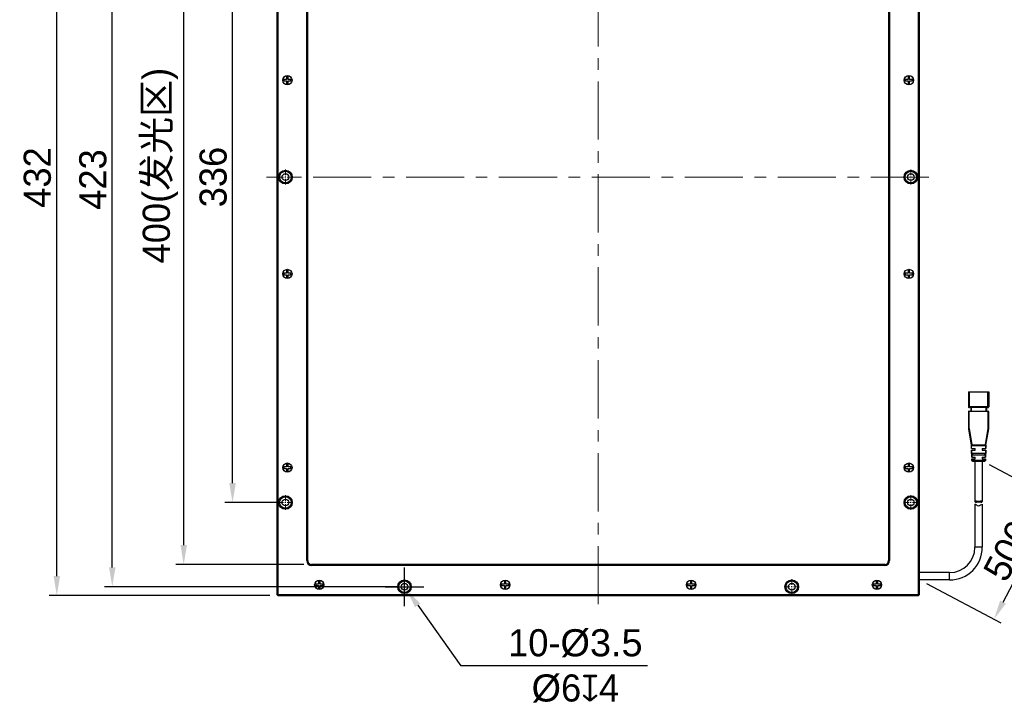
# Model space of a CAD drawing. Header units: inches. Extents: x 1109 to 1310, y -9256 to -9074.
# Tile 1 of 3: x 1109 to 1236, y -9251 to -9162. Entities that reach past the tile are written whole.
import ezdxf

# ---------------------------------------------------------------- set-up
doc = ezdxf.new("R2010")
doc.units = ezdxf.units.IN
doc.header["$LTSCALE"] = 3
doc.header["$MEASUREMENT"] = 0
doc.header["$PDSIZE"] = -5
doc.linetypes.add('CENTERX2', pattern=[4, 2.5, -0.5, 0.5, -0.5])
doc.layers.get('Defpoints').update_dxf_attribs({"lineweight": 18})
for name, color, linetype, lineweight in [('中心线', 1, 'CENTERX2', 20), ('标注', 3, 'Continuous', 25), ('粗实线', 7, 'Continuous', 30)]:
    doc.layers.add(name, color=color, linetype=linetype, lineweight=lineweight)
doc.styles.get("Standard").update_dxf_attribs({"font": '兰亭黑 GBK.TTF'})
doc.dimstyles.new('CST Standard', dxfattribs={"dimtxt": 3.5, "dimasz": 2.5, "dimexe": 1, "dimexo": 1, "dimgap": 0.6, "dimtad": 1, "dimtoh": 1, "dimdsep": 46, "dimtxsty": 'Standard', "dimcen": -2.5, "dimdle": 5, "dimadec": 1, "dimazin": 2, "dimtfac": 1, "dimtofl": 0, "dimtmove": 0, "dimatfit": 0, "dimfxl": 1, "dimtolj": 1, "dimarcsym": 0})

# ---------------------------------------------------------------- blocks, each defined once
blk = doc.blocks.new('*X0')
at = {"layer": 'Defpoints', "color": 0}
for p in [(1130.21, -9132.62), (1146.72, -9132.62), (1146.72, -9232.62)]:
    blk.add_point(p, dxfattribs=at)
at = {"layer": '标注', "color": 0, "linetype": 'Continuous', "lineweight": -2, "ltscale": 3}
for p, q in [((1145.72, -9132.62), (1129.21, -9132.62)), ((1145.72, -9232.62), (1129.21, -9232.62))]:
    blk.add_line(p, q, dxfattribs=at)
at = {"layer": '标注', "color": 9, "linetype": 'Continuous', "lineweight": -2, "ltscale": 3}
blk.add_line((1130.21, -9230.12), (1130.21, -9135.12), dxfattribs=at)
at = {"layer": '标注', "color": 9}
for points in [[(1130.63, -9135.12), (1129.8, -9135.12), (1130.21, -9132.62)], [(1129.8, -9230.12), (1130.63, -9230.12), (1130.21, -9232.62)]]:
    blk.add_solid(points, dxfattribs=at)
at = {"layer": '标注', "color": 7, "ltscale": 3, "insert": (1127.2, -9181.14), "char_height": 3.5, "attachment_point": 5, "rotation": 90}
blk.add_mtext('\\A1;400(发光区)', dxfattribs=at)
blk = doc.blocks.new('*X2')
at = {"layer": 'Defpoints', "color": 0}
for p in [(1136.52, -9140.62), (1143.35, -9140.62), (1143.35, -9224.62)]:
    blk.add_point(p, dxfattribs=at)
at = {"layer": '标注', "color": 0, "linetype": 'Continuous', "lineweight": -2, "ltscale": 3}
for p, q in [((1142.35, -9140.62), (1135.52, -9140.62)), ((1142.35, -9224.62), (1135.52, -9224.62))]:
    blk.add_line(p, q, dxfattribs=at)
at = {"layer": '标注', "color": 9, "linetype": 'Continuous', "lineweight": -2, "ltscale": 3}
blk.add_line((1136.52, -9222.12), (1136.52, -9143.12), dxfattribs=at)
at = {"layer": '标注', "color": 9}
for points in [[(1136.94, -9143.12), (1136.1, -9143.12), (1136.52, -9140.62)], [(1136.1, -9222.12), (1136.94, -9222.12), (1136.52, -9224.62)]]:
    blk.add_solid(points, dxfattribs=at)
at = {"layer": '标注', "color": 7, "ltscale": 3, "insert": (1134.03, -9182.62), "char_height": 3.5, "attachment_point": 5, "rotation": 90}
blk.add_mtext('\\A1;336', dxfattribs=at)
blk = doc.blocks.new('*X3')
at = {"layer": 'Defpoints', "color": 0}
for p in [(1113.83, -9128.62), (1142.35, -9128.62), (1142.35, -9236.62)]:
    blk.add_point(p, dxfattribs=at)
at = {"layer": '标注', "color": 0, "linetype": 'Continuous', "lineweight": -2, "ltscale": 3}
for p, q in [((1141.35, -9128.62), (1112.83, -9128.62)), ((1141.35, -9236.62), (1112.83, -9236.62))]:
    blk.add_line(p, q, dxfattribs=at)
at = {"layer": '标注', "color": 9, "linetype": 'Continuous', "lineweight": -2, "ltscale": 3}
blk.add_line((1113.83, -9234.12), (1113.83, -9131.12), dxfattribs=at)
at = {"layer": '标注', "color": 9}
for points in [[(1114.25, -9131.12), (1113.41, -9131.12), (1113.83, -9128.62)], [(1113.41, -9234.12), (1114.25, -9234.12), (1113.83, -9236.62)]]:
    blk.add_solid(points, dxfattribs=at)
at = {"layer": '标注', "color": 7, "ltscale": 3, "insert": (1111.33, -9182.68), "char_height": 3.5, "attachment_point": 5, "rotation": 90}
blk.add_mtext('\\A1;432', dxfattribs=at)
blk = doc.blocks.new('*X12')
at = {"layer": 'Defpoints', "color": 0}
for p in [(1158.47, -9235.14), (1158.98, -9235.86)]:
    blk.add_point(p, dxfattribs=at)
at = {"layer": '标注', "color": 0, "linetype": 'Continuous', "ltscale": 3}
for p, q in [((1158.72, -9238), (1158.72, -9233)), ((1156.22, -9235.5), (1161.22, -9235.5))]:
    blk.add_line(p, q, dxfattribs=at)
at = {"layer": '标注', "color": 9, "linetype": 'Continuous', "lineweight": -2, "ltscale": 3}
for p in [(1160.43, -9237.89), (1190.08, -9245.71)]:
    blk.add_line(p, (1166, -9245.71), dxfattribs=at)
at = {"layer": '标注', "color": 9}
blk.add_solid([(1160.77, -9237.65), (1160.09, -9238.13), (1158.98, -9235.86)], dxfattribs=at)
at = {"layer": '标注', "color": 7, "ltscale": 3, "insert": (1180.78, -9245.71), "char_height": 3.5, "attachment_point": 5}
blk.add_mtext('\\A1;10-{\\A1;\\fArial|b0|i0|c134|p34;%%C3.5\\P%%C\\fFZLanTingHei-R-GBK|b0|i0|c134|p2;6\\fGDT|b1|i0|c0|p2;x\\fFZLanTingHei-R-GBK|b0|i0|c134|p2;4}', dxfattribs=at)
blk = doc.blocks.new('*X15')
at = {"layer": 'Defpoints', "color": 0}
for p in [(1120.99, -9129.75), (1158.72, -9129.75), (1158.72, -9235.5)]:
    blk.add_point(p, dxfattribs=at)
at = {"layer": '标注', "color": 0, "linetype": 'Continuous', "lineweight": -2, "ltscale": 3}
for p, q in [((1157.72, -9129.75), (1119.99, -9129.75)), ((1157.72, -9235.5), (1119.99, -9235.5))]:
    blk.add_line(p, q, dxfattribs=at)
at = {"layer": '标注', "color": 9, "linetype": 'Continuous', "lineweight": -2, "ltscale": 3}
blk.add_line((1120.99, -9233), (1120.99, -9132.25), dxfattribs=at)
at = {"layer": '标注', "color": 9}
for points in [[(1121.41, -9132.25), (1120.58, -9132.25), (1120.99, -9129.75)], [(1120.58, -9233), (1121.41, -9233), (1120.99, -9235.5)]]:
    blk.add_solid(points, dxfattribs=at)
at = {"layer": '标注', "color": 7, "ltscale": 3, "insert": (1118.5, -9182.94), "char_height": 3.5, "attachment_point": 5, "rotation": 90}
blk.add_mtext('\\A1;423', dxfattribs=at)
blk = doc.blocks.new('*X17')
at = {"layer": 'Defpoints', "color": 0}
for p in [(1233.32, -9219.27), (1242.93, -9224.34), (1225.22, -9234.62)]:
    blk.add_point(p, dxfattribs=at)
at = {"layer": '标注', "color": 0, "linetype": 'Continuous', "lineweight": -2, "ltscale": 3}
for p, q in [((1234.21, -9219.74), (1243.81, -9224.8)), ((1226.11, -9235.09), (1235.71, -9240.16))]:
    blk.add_line(p, q, dxfattribs=at)
at = {"layer": '标注', "color": 9, "linetype": 'Continuous', "lineweight": -2, "ltscale": 3}
blk.add_line((1236, -9237.48), (1241.76, -9226.55), dxfattribs=at)
at = {"layer": '标注', "color": 9}
for points in [[(1242.13, -9226.74), (1241.39, -9226.35), (1242.93, -9224.34)], [(1235.63, -9237.29), (1236.36, -9237.68), (1234.83, -9239.69)]]:
    blk.add_solid(points, dxfattribs=at)
at = {"layer": '标注', "color": 7, "ltscale": 3, "insert": (1236.68, -9230.85), "char_height": 3.5, "attachment_point": 5, "rotation": 62.1893}
blk.add_mtext('\\A1;500', dxfattribs=at)

msp = doc.modelspace()

# ---------------------------------------------------------------- linework, layer by layer
at = {"layer": '中心线', "color": 0}
for p, q in [((1183.7215, -9237.7664), (1183.7215, -9127.4961)), ((1226.4152, -9182.6249), (1140.8964, -9182.6249))]:
    msp.add_line(p, q, dxfattribs=at)
at = {"layer": '中心线', "color": 0, "ltscale": 0.1}
for p, q in [((1143.3465, -9183.5874), (1143.3465, -9181.6624)), ((1224.0965, -9183.5874), (1224.0965, -9181.6624)), ((1144.309, -9182.6249), (1142.384, -9182.6249)), ((1225.059, -9182.6249), (1223.134, -9182.6249)), ((1143.3465, -9225.5874), (1143.3465, -9223.6624)), ((1224.0965, -9225.5874), (1224.0965, -9223.6624)), ((1144.309, -9224.6249), (1142.384, -9224.6249)), ((1225.059, -9224.6249), (1223.134, -9224.6249)), ((1159.684, -9235.4999), (1157.759, -9235.4999)), ((1158.7215, -9236.4624), (1158.7215, -9234.5374)), ((1209.684, -9235.4999), (1207.759, -9235.4999)), ((1208.7215, -9236.4624), (1208.7215, -9234.5374))]:
    msp.add_line(p, q, dxfattribs=at)
at = {"layer": '粗实线', "color": 0}
for p, q in [((1142.2215, -9128.7499), (1142.2215, -9236.4999)), ((1142.3465, -9128.7499), (1142.3465, -9236.4999)), ((1225.0965, -9236.4999), (1225.0965, -9128.7499)), ((1225.2215, -9236.4999), (1225.2215, -9128.7499)), ((1146.0965, -9232.1249), (1146.0965, -9133.1249)), ((1146.2215, -9232.1249), (1146.2215, -9133.1249)), ((1221.2215, -9133.1249), (1221.2215, -9232.1249)), ((1221.3465, -9133.1249), (1221.3465, -9232.1249)), ((1143.6893, -9169.6571), (1143.5037, -9169.6571)), ((1143.5037, -9169.6571), (1143.5037, -9170.0321)), ((1143.6893, -9170.0321), (1143.6893, -9169.6571)), ((1223.7537, -9169.6571), (1223.7537, -9170.0321)), ((1223.9393, -9169.6571), (1223.7537, -9169.6571)), ((1223.9393, -9170.0321), (1223.9393, -9169.6571)), ((1143.5037, -9170.0321), (1143.1287, -9170.0321)), ((1143.1287, -9170.0321), (1143.1287, -9170.2176)), ((1143.1287, -9170.2176), (1143.5037, -9170.2176)), ((1143.5037, -9170.2176), (1143.5037, -9170.5926)), ((1143.5037, -9170.5926), (1143.6893, -9170.5926)), ((1144.0643, -9170.0321), (1143.6893, -9170.0321)), ((1143.6893, -9170.2176), (1144.0643, -9170.2176)), ((1143.6893, -9170.5926), (1143.6893, -9170.2176)), ((1144.0643, -9170.2176), (1144.0643, -9170.0321)), ((1223.3787, -9170.0321), (1223.3787, -9170.2176)), ((1223.7537, -9170.0321), (1223.3787, -9170.0321)), ((1223.3787, -9170.2176), (1223.7537, -9170.2176)), ((1223.7537, -9170.2176), (1223.7537, -9170.5926)), ((1223.7537, -9170.5926), (1223.9393, -9170.5926)), ((1224.3143, -9170.0321), (1223.9393, -9170.0321)), ((1223.9393, -9170.5926), (1223.9393, -9170.2176)), ((1223.9393, -9170.2176), (1224.3143, -9170.2176)), ((1224.3143, -9170.2176), (1224.3143, -9170.0321)), ((1143.5037, -9195.0321), (1143.1287, -9195.0321)), ((1143.1287, -9195.0321), (1143.1287, -9195.2176)), ((1143.6893, -9194.6571), (1143.5037, -9194.6571)), ((1143.5037, -9194.6571), (1143.5037, -9195.0321)), ((1143.6893, -9195.0321), (1143.6893, -9194.6571)), ((1144.0643, -9195.0321), (1143.6893, -9195.0321)), ((1144.0643, -9195.2176), (1144.0643, -9195.0321)), ((1223.3787, -9195.0321), (1223.3787, -9195.2176)), ((1223.7537, -9195.0321), (1223.3787, -9195.0321)), ((1223.7537, -9194.6571), (1223.7537, -9195.0321)), ((1223.9393, -9194.6571), (1223.7537, -9194.6571)), ((1223.9393, -9195.0321), (1223.9393, -9194.6571)), ((1224.3143, -9195.0321), (1223.9393, -9195.0321)), ((1224.3143, -9195.2176), (1224.3143, -9195.0321)), ((1143.1287, -9195.2176), (1143.5037, -9195.2176)), ((1143.5037, -9195.2176), (1143.5037, -9195.5926)), ((1143.5037, -9195.5926), (1143.6893, -9195.5926)), ((1143.6893, -9195.2176), (1144.0643, -9195.2176)), ((1143.6893, -9195.5926), (1143.6893, -9195.2176)), ((1223.3787, -9195.2176), (1223.7537, -9195.2176)), ((1223.7537, -9195.2176), (1223.7537, -9195.5926)), ((1223.7537, -9195.5926), (1223.9393, -9195.5926)), ((1223.9393, -9195.5926), (1223.9393, -9195.2176)), ((1223.9393, -9195.2176), (1224.3143, -9195.2176)), ((1231.534, -9210.3183), (1231.659, -9210.3182)), ((1231.534, -9210.3183), (1231.534, -9212.2933)), ((1231.659, -9212.3433), (1231.659, -9210.3182)), ((1231.659, -9210.3182), (1234.034, -9210.3182)), ((1234.034, -9212.3433), (1234.034, -9210.3182)), ((1234.034, -9210.3182), (1234.159, -9210.3183)), ((1234.159, -9210.3183), (1234.159, -9212.2933)), ((1231.659, -9212.2932), (1231.534, -9212.2933)), ((1231.584, -9212.3433), (1231.584, -9212.3439)), ((1231.606, -9212.3433), (1231.584, -9212.3433)), ((1231.584, -9212.3439), (1231.659, -9212.3439)), ((1231.609, -9212.8432), (1231.584, -9212.8432)), ((1231.659, -9212.3433), (1231.606, -9212.3433)), ((1231.609, -9215.0868), (1231.609, -9212.8432)), ((1231.609, -9212.8432), (1234.0981, -9212.8432)), ((1234.034, -9212.2932), (1231.659, -9212.2932)), ((1234.109, -9212.3433), (1231.659, -9212.3433)), ((1231.8465, -9212.3434), (1231.8465, -9212.8434)), ((1231.8965, -9212.3434), (1231.8965, -9212.8434)), ((1233.7965, -9212.3434), (1233.7965, -9212.8434)), ((1233.8465, -9212.3434), (1233.8465, -9212.8434)), ((1234.159, -9212.2933), (1234.034, -9212.2932)), ((1234.034, -9212.3439), (1234.109, -9212.3439)), ((1234.084, -9215.0868), (1234.084, -9212.8432)), ((1234.0981, -9212.8432), (1234.109, -9212.8432)), ((1234.109, -9212.3439), (1234.109, -9212.3433)), ((1231.534, -9212.8932), (1231.534, -9215.0868)), ((1231.609, -9212.8932), (1231.534, -9212.8932)), ((1234.084, -9212.8932), (1231.609, -9212.8932)), ((1234.159, -9212.8932), (1234.084, -9212.8932)), ((1234.159, -9215.0868), (1234.159, -9212.8932)), ((1231.556, -9215.0868), (1231.534, -9215.0868)), ((1231.5351, -9215.0996), (1231.609, -9215.0868)), ((1231.5351, -9215.0996), (1231.8983, -9217.206)), ((1231.609, -9215.0868), (1231.556, -9215.0868)), ((1231.609, -9215.0868), (1231.9722, -9217.1932)), ((1233.7208, -9217.1932), (1234.084, -9215.0868)), ((1233.7947, -9217.206), (1234.1579, -9215.0996)), ((1234.159, -9215.0868), (1234.084, -9215.0868)), ((1234.084, -9215.0868), (1234.1579, -9215.0996)), ((1231.9722, -9217.1932), (1231.8983, -9217.206)), ((1231.9215, -9217.6686), (1231.9079, -9217.2322)), ((1231.9215, -9217.6686), (1231.9079, -9217.2322)), ((1231.9215, -9217.6686), (1232.409, -9217.6683)), ((1231.9278, -9217.8686), (1232.409, -9217.8683)), ((1231.9278, -9217.8686), (1231.9559, -9218.7686)), ((1231.9559, -9218.7686), (1231.9278, -9217.8686)), ((1231.9722, -9217.2682), (1231.9722, -9217.1932)), ((1231.9722, -9217.1932), (1233.7208, -9217.1932)), ((1231.9722, -9217.2682), (1233.7208, -9217.2682)), ((1232.409, -9217.8683), (1232.409, -9217.6683)), ((1233.284, -9217.6683), (1233.284, -9217.8683)), ((1233.284, -9217.6683), (1233.7715, -9217.6686)), ((1233.284, -9217.8683), (1233.7653, -9217.8686)), ((1233.7208, -9217.1932), (1233.7208, -9217.2682)), ((1233.7947, -9217.206), (1233.7208, -9217.1932)), ((1233.7653, -9217.8686), (1233.7371, -9218.7686)), ((1233.7371, -9218.7686), (1233.7653, -9217.8686)), ((1233.7852, -9217.2322), (1233.7715, -9217.6686)), ((1233.7715, -9217.6686), (1233.7852, -9217.2322)), ((1231.9559, -9218.7686), (1232.409, -9218.7683)), ((1231.9621, -9218.9685), (1232.409, -9218.9682)), ((1231.9621, -9218.9685), (1231.9692, -9219.1959)), ((1231.9692, -9219.1959), (1231.9621, -9218.9685)), ((1233.7238, -9219.1959), (1231.9692, -9219.1959)), ((1232.0529, -9218.2684), (1233.6402, -9218.2684)), ((1232.0529, -9218.2684), (1232.06, -9218.4684)), ((1232.06, -9218.4684), (1233.633, -9218.4684)), ((1232.409, -9218.9682), (1232.409, -9218.7683)), ((1233.284, -9218.7683), (1233.284, -9218.9682)), ((1233.284, -9218.7683), (1233.7371, -9218.7686)), ((1233.284, -9218.9682), (1233.7309, -9218.9685)), ((1233.633, -9218.4684), (1233.6402, -9218.2684)), ((1233.7309, -9218.9685), (1233.7238, -9219.1959)), ((1233.7238, -9219.1959), (1233.7309, -9218.9685)), ((1143.5037, -9220.0321), (1143.1287, -9220.0321)), ((1143.1287, -9220.0321), (1143.1287, -9220.2176)), ((1143.1287, -9220.2176), (1143.5037, -9220.2176)), ((1143.6893, -9219.6571), (1143.5037, -9219.6571)), ((1143.5037, -9219.6571), (1143.5037, -9220.0321)), ((1143.5037, -9220.2176), (1143.5037, -9220.5926)), ((1143.6893, -9220.0321), (1143.6893, -9219.6571)), ((1144.0643, -9220.0321), (1143.6893, -9220.0321)), ((1143.6893, -9220.2176), (1144.0643, -9220.2176)), ((1143.6893, -9220.5926), (1143.6893, -9220.2176)), ((1144.0643, -9220.2176), (1144.0643, -9220.0321)), ((1223.7537, -9220.0321), (1223.3787, -9220.0321)), ((1223.3787, -9220.0321), (1223.3787, -9220.2176)), ((1223.3787, -9220.2176), (1223.7537, -9220.2176)), ((1223.9393, -9219.6571), (1223.7537, -9219.6571)), ((1223.7537, -9219.6571), (1223.7537, -9220.0321)), ((1223.7537, -9220.2176), (1223.7537, -9220.5926)), ((1223.9393, -9220.0321), (1223.9393, -9219.6571)), ((1224.3143, -9220.0321), (1223.9393, -9220.0321)), ((1223.9393, -9220.2176), (1224.3143, -9220.2176)), ((1223.9393, -9220.5926), (1223.9393, -9220.2176)), ((1224.3143, -9220.2176), (1224.3143, -9220.0321)), ((1232.0442, -9219.2686), (1232.0617, -9219.2685)), ((1232.3715, -9219.2688), (1232.0442, -9219.2686)), ((1232.0617, -9219.2685), (1232.3715, -9219.2684)), ((1232.3715, -9219.2684), (1233.3215, -9219.2684)), ((1232.3715, -9219.2686), (1232.3715, -9224.4727)), ((1232.3715, -9219.2686), (1232.3715, -9224.4727)), ((1233.3215, -9219.2684), (1233.6314, -9219.2685)), ((1233.3215, -9219.2686), (1233.3215, -9224.4727)), ((1233.3215, -9219.2686), (1233.3215, -9224.4727)), ((1233.6488, -9219.2686), (1233.3215, -9219.2688)), ((1233.6314, -9219.2685), (1233.6488, -9219.2686)), ((1143.5037, -9220.5926), (1143.6893, -9220.5926)), ((1223.7537, -9220.5926), (1223.9393, -9220.5926)), ((1232.3715, -9224.8524), (1232.3715, -9230.3999)), ((1232.3984, -9224.5376), (1233.2946, -9224.5376)), ((1233.1349, -9224.5937), (1232.5581, -9224.5937)), ((1233.3215, -9224.8524), (1233.3215, -9230.3999)), ((1233.3215, -9230.3999), (1232.3715, -9230.3999)), ((1146.0965, -9232.1249), (1146.2215, -9232.1249)), ((1220.7215, -9232.6249), (1146.7215, -9232.6249)), ((1146.7215, -9232.7499), (1146.7215, -9232.6249)), ((1220.7215, -9232.7499), (1146.7215, -9232.7499)), ((1220.7215, -9232.7499), (1220.7215, -9232.6249)), ((1221.3465, -9232.1249), (1221.2215, -9232.1249)), ((1229.0965, -9233.6749), (1225.2215, -9233.6749)), ((1229.0965, -9234.6249), (1229.0965, -9233.6749)), ((1147.6287, -9235.1571), (1147.2537, -9235.1571)), ((1147.2537, -9235.1571), (1147.2537, -9235.3426)), ((1147.2537, -9235.3426), (1147.6287, -9235.3426)), ((1147.8143, -9234.7821), (1147.6287, -9234.7821)), ((1147.6287, -9234.7821), (1147.6287, -9235.1571)), ((1147.6287, -9235.3426), (1147.6287, -9235.7176)), ((1147.6287, -9235.7176), (1147.8143, -9235.7176)), ((1147.8143, -9235.1571), (1147.8143, -9234.7821)), ((1148.1893, -9235.1571), (1147.8143, -9235.1571)), ((1147.8143, -9235.3426), (1148.1893, -9235.3426)), ((1147.8143, -9235.7176), (1147.8143, -9235.3426)), ((1148.1893, -9235.3426), (1148.1893, -9235.1571)), ((1171.6287, -9235.1571), (1171.2537, -9235.1571)), ((1171.2537, -9235.1571), (1171.2537, -9235.3426)), ((1171.2537, -9235.3426), (1171.6287, -9235.3426)), ((1171.8143, -9234.7821), (1171.6287, -9234.7821)), ((1171.6287, -9234.7821), (1171.6287, -9235.1571)), ((1171.6287, -9235.3426), (1171.6287, -9235.7176)), ((1171.6287, -9235.7176), (1171.8143, -9235.7176)), ((1171.8143, -9235.1571), (1171.8143, -9234.7821)), ((1172.1893, -9235.1571), (1171.8143, -9235.1571)), ((1171.8143, -9235.3426), (1172.1893, -9235.3426)), ((1171.8143, -9235.7176), (1171.8143, -9235.3426)), ((1172.1893, -9235.3426), (1172.1893, -9235.1571)), ((1195.6287, -9235.1571), (1195.2537, -9235.1571)), ((1195.2537, -9235.1571), (1195.2537, -9235.3426)), ((1195.2537, -9235.3426), (1195.6287, -9235.3426)), ((1195.8143, -9234.7821), (1195.6287, -9234.7821)), ((1195.6287, -9234.7821), (1195.6287, -9235.1571)), ((1195.6287, -9235.3426), (1195.6287, -9235.7176)), ((1195.6287, -9235.7176), (1195.8143, -9235.7176)), ((1195.8143, -9235.1571), (1195.8143, -9234.7821)), ((1196.1893, -9235.1571), (1195.8143, -9235.1571)), ((1195.8143, -9235.3426), (1196.1893, -9235.3426)), ((1195.8143, -9235.7176), (1195.8143, -9235.3426)), ((1196.1893, -9235.3426), (1196.1893, -9235.1571)), ((1219.6287, -9235.1571), (1219.2537, -9235.1571)), ((1219.2537, -9235.1571), (1219.2537, -9235.3426)), ((1219.2537, -9235.3426), (1219.6287, -9235.3426)), ((1219.8143, -9234.7821), (1219.6287, -9234.7821)), ((1219.6287, -9234.7821), (1219.6287, -9235.1571)), ((1219.6287, -9235.3426), (1219.6287, -9235.7176)), ((1219.6287, -9235.7176), (1219.8143, -9235.7176)), ((1219.8143, -9235.1571), (1219.8143, -9234.7821)), ((1220.1893, -9235.1571), (1219.8143, -9235.1571)), ((1219.8143, -9235.3426), (1220.1893, -9235.3426)), ((1219.8143, -9235.7176), (1219.8143, -9235.3426)), ((1220.1893, -9235.3426), (1220.1893, -9235.1571)), ((1229.0965, -9234.6249), (1225.2215, -9234.6249)), ((1142.3465, -9236.6249), (1142.2215, -9236.4999)), ((1142.284, -9236.5624), (1142.3465, -9236.4999)), ((1142.3465, -9236.4999), (1225.0965, -9236.4999)), ((1142.3465, -9236.6249), (1225.0965, -9236.6249)), ((1225.2215, -9236.4999), (1225.0965, -9236.6249)), ((1225.0965, -9236.4999), (1225.159, -9236.5624))]:
    msp.add_line(p, q, dxfattribs=at)
for centre, radius in [((1143.5965, -9170.1249), 0.6), ((1143.5965, -9170.1249), 0.6), ((1223.8465, -9170.1249), 0.6), ((1223.8465, -9170.1249), 0.6), ((1143.3465, -9182.6249), 0.875), ((1143.3465, -9182.6249), 0.75), ((1143.3465, -9182.6249), 0.4375), ((1224.0965, -9182.6249), 0.875), ((1224.0965, -9182.6249), 0.75), ((1224.0965, -9182.6249), 0.4375), ((1143.5965, -9195.1249), 0.6), ((1143.5965, -9195.1249), 0.6), ((1223.8465, -9195.1249), 0.6), ((1223.8465, -9195.1249), 0.6), ((1143.5965, -9220.1249), 0.6), ((1143.5965, -9220.1249), 0.6), ((1223.8465, -9220.1249), 0.6), ((1223.8465, -9220.1249), 0.6), ((1143.3465, -9224.6249), 0.875), ((1143.3465, -9224.6249), 0.75), ((1143.3465, -9224.6249), 0.4375), ((1224.0965, -9224.6249), 0.875), ((1224.0965, -9224.6249), 0.75), ((1224.0965, -9224.6249), 0.4375), ((1147.7215, -9235.2499), 0.6), ((1147.7215, -9235.2499), 0.6), ((1158.7215, -9235.4999), 0.875), ((1158.7215, -9235.4999), 0.75), ((1158.7215, -9235.4999), 0.4375), ((1171.7215, -9235.2499), 0.6), ((1171.7215, -9235.2499), 0.6), ((1195.7215, -9235.2499), 0.6), ((1195.7215, -9235.2499), 0.6), ((1208.7215, -9235.4999), 0.875), ((1208.7215, -9235.4999), 0.75), ((1208.7215, -9235.4999), 0.4375), ((1219.7215, -9235.2499), 0.6), ((1219.7215, -9235.2499), 0.6)]:
    msp.add_circle(centre, radius, dxfattribs=at)
for centre, radius, start, end in [((1143.5965, -9170.1249), 0.475, 100.000662, 101.264122), ((1143.5965, -9170.1249), 0.475, 78.735878, 79.999338), ((1223.8465, -9170.1249), 0.475, 100.000662, 101.264122), ((1223.8465, -9170.1249), 0.475, 78.735878, 79.999338), ((1143.5965, -9170.1249), 0.475, 168.735878, 169.999338), ((1143.5965, -9170.1249), 0.475, 190.000662, 191.264122), ((1143.5965, -9170.1249), 0.475, 258.735878, 259.999338), ((1143.5965, -9170.1249), 0.475, 280.000662, 281.264122), ((1143.5965, -9170.1249), 0.475, 10.000662, 11.264122), ((1143.5965, -9170.1249), 0.475, 348.735878, 349.999338), ((1223.8465, -9170.1249), 0.475, 168.735878, 169.999338), ((1223.8465, -9170.1249), 0.475, 190.000662, 191.264122), ((1223.8465, -9170.1249), 0.475, 258.735878, 259.999338), ((1223.8465, -9170.1249), 0.475, 280.000662, 281.264122), ((1223.8465, -9170.1249), 0.475, 10.000662, 11.264122), ((1223.8465, -9170.1249), 0.475, 348.735878, 349.999338), ((1143.5965, -9195.1249), 0.475, 168.735878, 169.999338), ((1143.5965, -9195.1249), 0.475, 100.000662, 101.264122), ((1143.5965, -9195.1249), 0.475, 78.735878, 79.999338), ((1143.5965, -9195.1249), 0.475, 10.000662, 11.264122), ((1223.8465, -9195.1249), 0.475, 168.735878, 169.999338), ((1223.8465, -9195.1249), 0.475, 100.000662, 101.264122), ((1223.8465, -9195.1249), 0.475, 78.735878, 79.999338), ((1223.8465, -9195.1249), 0.475, 10.000662, 11.264122), ((1143.5965, -9195.1249), 0.475, 190.000662, 191.264122), ((1143.5965, -9195.1249), 0.475, 258.735878, 259.999338), ((1143.5965, -9195.1249), 0.475, 280.000662, 281.264122), ((1143.5965, -9195.1249), 0.475, 348.735878, 349.999338), ((1223.8465, -9195.1249), 0.475, 190.000662, 191.264122), ((1223.8465, -9195.1249), 0.475, 258.735878, 259.999338), ((1223.8465, -9195.1249), 0.475, 280.000662, 281.264122), ((1223.8465, -9195.1249), 0.475, 348.735878, 349.999338), ((1231.584, -9212.2933), 0.05, 180, 270), ((1231.584, -9212.2939), 0.05, 180, 270), ((1231.584, -9212.8932), 0.05, 90, 180), ((1234.109, -9212.2933), 0.05, 270, 360), ((1234.109, -9212.2939), 0.05, 270, 360), ((1234.109, -9212.8932), 0.05, 0, 90), ((1231.609, -9215.0868), 0.075, 180, 189.782406), ((1231.609, -9215.0875), 0.075, 180, 189.782406), ((1234.084, -9215.0868), 0.075, 350.217594, 0), ((1234.084, -9215.0875), 0.075, 350.217594, 0), ((1231.9722, -9217.1932), 0.075, 189.782406, 270), ((1231.9722, -9217.1939), 0.075, 189.784409, 210.749548), ((1233.7208, -9217.1932), 0.075, 270, 350.217594), ((1233.7208, -9217.1939), 0.075, 329.250009, 350.217594), ((1232.0442, -9219.1936), 0.075, 181.78991, 270), ((1233.6488, -9219.1936), 0.075, 270, 358.21009), ((1143.5965, -9220.1249), 0.475, 168.735878, 169.999338), ((1143.5965, -9220.1249), 0.475, 190.000662, 191.264122), ((1143.5965, -9220.1249), 0.475, 100.000662, 101.264122), ((1143.5965, -9220.1249), 0.475, 78.735878, 79.999338), ((1143.5965, -9220.1249), 0.475, 10.000662, 11.264122), ((1143.5965, -9220.1249), 0.475, 348.735878, 349.999338), ((1223.8465, -9220.1249), 0.475, 168.735878, 169.999338), ((1223.8465, -9220.1249), 0.475, 190.000662, 191.264122), ((1223.8465, -9220.1249), 0.475, 100.000662, 101.264122), ((1223.8465, -9220.1249), 0.475, 78.735878, 79.999338), ((1223.8465, -9220.1249), 0.475, 10.000662, 11.264122), ((1223.8465, -9220.1249), 0.475, 348.735878, 349.999338), ((1143.5965, -9220.1249), 0.475, 258.735878, 259.999338), ((1143.5965, -9220.1249), 0.475, 280.000662, 281.264122), ((1223.8465, -9220.1249), 0.475, 258.735878, 259.999338), ((1223.8465, -9220.1249), 0.475, 280.000662, 281.264122), ((1229.0965, -9230.3999), 4.225, 270, 0), ((1229.0965, -9230.3999), 3.275, 270, 0), ((1146.7215, -9232.1249), 0.625, 180, 270), ((1146.7215, -9232.1249), 0.5, 180, 270), ((1220.7215, -9232.1249), 0.625, 270, 0), ((1220.7215, -9232.1249), 0.5, 270, 0), ((1147.7215, -9235.2499), 0.475, 168.735878, 169.999338), ((1147.7215, -9235.2499), 0.475, 190.000662, 191.264122), ((1147.7215, -9235.2499), 0.475, 100.000662, 101.264122), ((1147.7215, -9235.2499), 0.475, 258.735878, 259.999338), ((1147.7215, -9235.2499), 0.475, 78.735878, 79.999338), ((1147.7215, -9235.2499), 0.475, 280.000662, 281.264122), ((1147.7215, -9235.2499), 0.475, 10.000662, 11.264122), ((1147.7215, -9235.2499), 0.475, 348.735878, 349.999338), ((1171.7215, -9235.2499), 0.475, 168.735878, 169.999338), ((1171.7215, -9235.2499), 0.475, 190.000662, 191.264122), ((1171.7215, -9235.2499), 0.475, 100.000662, 101.264122), ((1171.7215, -9235.2499), 0.475, 258.735878, 259.999338), ((1171.7215, -9235.2499), 0.475, 78.735878, 79.999338), ((1171.7215, -9235.2499), 0.475, 280.000662, 281.264122), ((1171.7215, -9235.2499), 0.475, 10.000662, 11.264122), ((1171.7215, -9235.2499), 0.475, 348.735878, 349.999338), ((1195.7215, -9235.2499), 0.475, 168.735878, 169.999338), ((1195.7215, -9235.2499), 0.475, 190.000662, 191.264122), ((1195.7215, -9235.2499), 0.475, 100.000662, 101.264122), ((1195.7215, -9235.2499), 0.475, 258.735878, 259.999338), ((1195.7215, -9235.2499), 0.475, 78.735878, 79.999338), ((1195.7215, -9235.2499), 0.475, 280.000662, 281.264122), ((1195.7215, -9235.2499), 0.475, 10.000662, 11.264122), ((1195.7215, -9235.2499), 0.475, 348.735878, 349.999338), ((1219.7215, -9235.2499), 0.475, 168.735878, 169.999338), ((1219.7215, -9235.2499), 0.475, 190.000662, 191.264122), ((1219.7215, -9235.2499), 0.475, 100.000662, 101.264122), ((1219.7215, -9235.2499), 0.475, 258.735878, 259.999338), ((1219.7215, -9235.2499), 0.475, 78.735878, 79.999338), ((1219.7215, -9235.2499), 0.475, 280.000662, 281.264122), ((1219.7215, -9235.2499), 0.475, 10.000662, 11.264122), ((1219.7215, -9235.2499), 0.475, 348.735878, 349.999338)]:
    msp.add_arc(centre, radius, start, end, dxfattribs=at)
for points, knots in [([(1232.4183, -9224.444), (1232.4115, -9224.444), (1232.3994, -9224.4447), (1232.3835, -9224.4493), (1232.3731, -9224.4594), (1232.3715, -9224.4683), (1232.3715, -9224.4727)], [0, 0, 0, 0, 36409.57187256, 64026.79764126, 86272.2912171, 109554.4260315, 109554.4260315, 109554.4260315, 109554.4260315]), ([(1232.3715, -9224.4727), (1232.3715, -9224.4824), (1232.3792, -9224.5055), (1232.3909, -9224.5259), (1232.3984, -9224.5376)], [0, 0, 0, 0, 25489.91267567, 61776.70876196, 61776.70876196, 61776.70876196, 61776.70876196]), ([(1232.3984, -9224.5376), (1232.4051, -9224.5482), (1232.4231, -9224.5675), (1232.4609, -9224.5849), (1232.5063, -9224.5928), (1232.539, -9224.5938), (1232.5565, -9224.5937)], [0, 0, 0, 0, 23505.19388025, 48261.95173679, 76710.76922944, 109556.23696258, 109556.23696258, 109556.23696258, 109556.23696258]), ([(1233.2747, -9224.444), (1233.2636, -9224.4441), (1233.2388, -9224.4462), (1233.1804, -9224.4554), (1233.0933, -9224.4722), (1232.9755, -9224.4895), (1232.8465, -9224.4967), (1232.7176, -9224.4895), (1232.5997, -9224.4722), (1232.5126, -9224.4554), (1232.4542, -9224.4462), (1232.4294, -9224.4441), (1232.4183, -9224.444)], [0, 0, 0, 0, 9737.97218197, 21832.95074943, 51926.79723975, 87701.13511718, 126448.28977116, 165195.44523441, 200969.78414871, 231063.63175177, 243158.61125495, 252896.58460025, 252896.58460025, 252896.58460025, 252896.58460025]), ([(1233.1365, -9224.5937), (1233.154, -9224.5938), (1233.1867, -9224.5928), (1233.2321, -9224.5849), (1233.2699, -9224.5675), (1233.2879, -9224.5482), (1233.2946, -9224.5376)], [0, 0, 0, 0, 32847.04986344, 61297.26280619, 86055.16346962, 109561.2749849, 109561.2749849, 109561.2749849, 109561.2749849]), ([(1233.3215, -9224.4727), (1233.3215, -9224.4683), (1233.32, -9224.4594), (1233.3095, -9224.4493), (1233.2936, -9224.4447), (1233.2815, -9224.444), (1233.2747, -9224.444)], [0, 0, 0, 0, 23283.41568049, 45530.13502892, 73148.88035985, 109560.45105189, 109560.45105189, 109560.45105189, 109560.45105189]), ([(1233.2946, -9224.5376), (1233.3021, -9224.5259), (1233.3138, -9224.5055), (1233.3215, -9224.4824), (1233.3215, -9224.4727)], [0, 0, 0, 0, 36288.81528577, 61780.12970198, 61780.12970198, 61780.12970198, 61780.12970198])]:
    msp.add_open_spline(points, degree=3, knots=knots, dxfattribs=at)
msp.add_open_spline([(1233.3213, -9224.8517), (1233.1806, -9224.9011), (1232.8465, -9225.2523), (1232.5125, -9224.9011), (1232.3717, -9224.8517)], degree=3, dxfattribs=at)

# ---------------------------------------------------------------- dimensions: what is measured, and where the dimension line sits
at = {"layer": '标注', "color": 0, "ltscale": 3}
for base, p1, p2, picture, middle in [((1113.8305, -9128.6249), (1142.3465, -9236.6249), (1142.3465, -9128.6249), '*X3', (1113.8305, -9182.6793)), ((1120.9933, -9129.7499), (1158.7215, -9235.4999), (1158.7215, -9129.7499), '*X15', (1120.9933, -9182.9351)), ((1136.5215, -9140.6249), (1143.3465, -9224.6249), (1143.3465, -9140.6249), '*X2', (1136.5215, -9182.6249))]:
    dim = msp.add_linear_dim(base=base, p1=p1, p2=p2, angle=90, dimstyle='CST Standard', override={"dimlfac": 4, "dimsah": 1, "dimclrd": 9, "dimclrt": 7, "dimtzin": 0}, dxfattribs=at)
    dim.commit()
    dim.dimension.update_dxf_attribs({"geometry": picture, "text_midpoint": middle, "dimtype": 160})
dim = msp.add_linear_dim(base=(1130.2145, -9132.6249), p1=(1146.7215, -9232.6249), p2=(1146.7215, -9132.6249), angle=90, text='<>(发光区)', dimstyle='CST Standard', override={"dimtad": 3, "dimlfac": 4, "dimsah": 1, "dimclrd": 9, "dimclrt": 7, "dimtmove": 0, "dimtzin": 0}, dxfattribs=at)
dim.commit()
dim.dimension.update_dxf_attribs({"geometry": '*X0', "text_midpoint": (1130.2145, -9181.1444), "dimtype": 160})
dim = msp.add_linear_dim(base=(1242.9296, -9224.3369), p1=(1225.2215, -9234.6249), p2=(1233.3215, -9219.2688), angle=62.189259, text='500', dimstyle='CST Standard', override={"dimlfac": 4, "dimsah": 1, "dimclrd": 9, "dimclrt": 7}, dxfattribs=at)
dim.commit()
dim.dimension.update_dxf_attribs({"geometry": '*X17', "text_midpoint": (1236.6795, -9230.8544)})
dim = msp.add_diameter_dim_2p(p1=(1158.4676, -9235.1436), p2=(1158.9754, -9235.8562), text='10-{\\A1;\\fArial|b0|i0|c134|p34;<>\\X%%C\\fFZLanTingHei-R-GBK|b0|i0|c134|p2;6\\fGDT|b1|i0|c0|p2;x\\fFZLanTingHei-R-GBK|b0|i0|c134|p2;4}', dimstyle='CST Standard', override={"dimlfac": 4, "dimpost": '%%C<>', "dimtxsty": 'Standard', "dimsah": 1, "dimclrd": 9, "dimclrt": 7, "dimtzin": 0}, dxfattribs=at)
dim.commit()
dim.dimension.update_dxf_attribs({"geometry": '*X12', "text_midpoint": (1180.7752, -9245.7084), "dimtype": 163})

doc.saveas('drawing.dxf')
